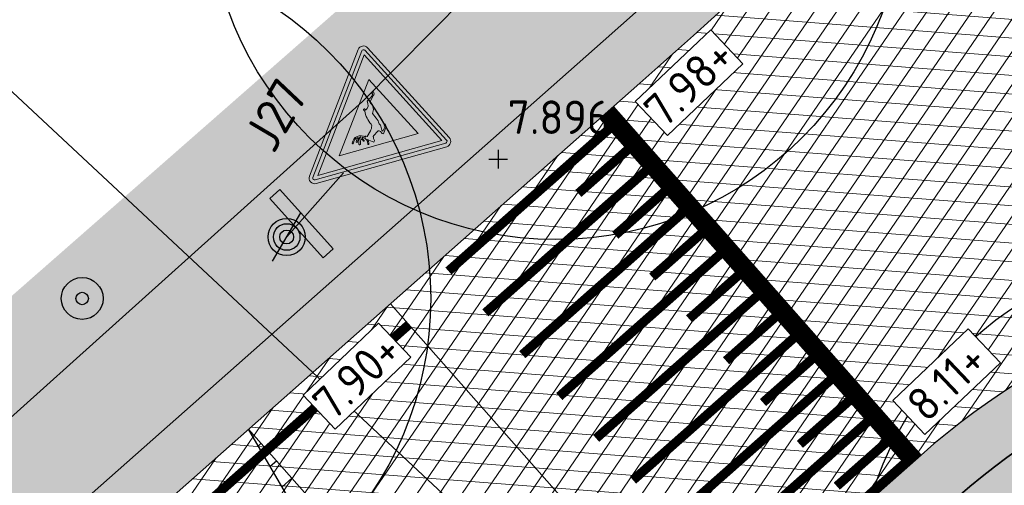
# Model space of a CAD drawing. Header units: metres. Extents: x 157685 to 160831, y 403691 to 406312.
# Tile 75 of 134: x 159770.44 to 159781.04, y 404964.27 to 404969.27. Entities that reach past the tile are written whole.
import ezdxf

# ---------------------------------------------------------------- set-up
doc = ezdxf.new("R2010")
doc.units = ezdxf.units.M
doc.header["$PDMODE"] = 35
doc.linetypes.add('DASHDOT2', pattern=[12.7, 6.35, -3.175, 0, -3.175])
doc.linetypes.add('VW-1-3_STREEP', pattern=[4, 1, -3])
doc.layers.get('Defpoints').update_dxf_attribs({"color": 171})
for name, color, linetype, lineweight in [('B-WE-GR-BOOM-S (ingemeten)', 90, 'Continuous', 25), ('B-WE-OG-HOOGTEPUNT-S', 7, 'Continuous', 25), ('B-WE-OG-HOOGTEPUNT-T18', 10, 'Continuous', 18), ('N-WE-GR-GRAS-A', 62, 'Continuous', 18), ('N-WE-GW-HOOGTE_AFWERKHOOGTE-T25', 7, 'Continuous', 25), ('N-WE-IE-AANPIJLING-G', 7, 'Continuous', 18), ('N-WE-IE-MEUBILAIR_WEGMEUBILAIR-S', 7, 'Continuous', 25), ('N-WE-VH-HALFVERHARDING_GRASBETONSTEEN-A-200', 132, 'Continuous', 18), ('N-WE-VH-HALFVERHARDING_GRASBETONSTEEN-G', 7, 'Continuous', 35), ('N-WE-VH-KANTVERHARDING-G', 7, 'Continuous', 30), ('N-WE-VH-M', 7, 'Continuous', 18), ('N-WE-VH-PLATEAU_TALUD-S', 7, 'Continuous', 25), ('N-WE-VH-VERHARDING_ASFALT-A', 252, 'Continuous', 18), ('N-WE-VW-MARKERING_LANGS_STREEP_13_010-G', 7, 'VW-1-3_STREEP', 13), ('N-WE-VW-VERKEERSTEKEN_BORD-S', 1, 'Continuous', 25), ('N-WE-VW-VERKEERSTEKEN_BORD_J-S-200', 7, 'Continuous', 25), ('X-XX-AL-BLADVERWIJZING_AS-G', 7, 'DASHDOT2', 25)]:
    doc.layers.add(name, color=color, linetype=linetype, lineweight=lineweight)
doc.layers.add('Iv-a-afwateringsprofiel', color=5, linetype='Continuous')
doc.styles.add('NLCS-ISO', font='NLCS-ISO.TTF')
doc.styles.add('NLCS-ISO-M200-T18', font='NLCS-ISO.TTF', dxfattribs={"height": 0.36})
doc.dimstyles.new('NLCS-M200-T18-PIJL_L2_H2', dxfattribs={"dimscale": 0.2, "dimtxt": 0.36, "dimasz": 1.8, "dimexe": 2, "dimexo": 2, "dimgap": 0.7, "dimtad": 1, "dimzin": 0, "dimdsep": 46, "dimtxsty": 'NLCS-ISO-M200-T18', "dimcen": 0, "dimdle": 2, "dimclrd": 256, "dimclre": 256, "dimclrt": 256, "dimazin": 0, "dimtfac": 1, "dimtofl": 0, "dimtmove": 0, "dimatfit": 3, "dimfxl": 2, "dimfxlon": 1, "dimtfill": 1, "dimtfillclr": 256, "dimtolj": 1, "dimtzin": 0, "dimlwd": -1, "dimlwe": -1, "dimarcsym": 0})
pattern_1 = [(355.6069263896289, (158844.5507043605, 404349.5946988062), (0.01531969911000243, 0.199412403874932), []), (55.60692638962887, (158844.5507043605, 404349.5946988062), (-0.1650363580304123, 0.112973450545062), [])]
pattern_2 = [(0, (0, 0), (1, 1), [0.12, -0.8]), (45, (0.4, 0.2), (-0.1131370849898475, 1.866761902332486), [0.12, -0.8]), (29.99999999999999, (0.08, 0.12), (0.2274613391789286, 1.286025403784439), [0.12, -0.8]), (15, (0.32, 0.48), (0.3856270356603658, 0.7244941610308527), [0.12, -0.8]), (135, (0.16, 2), (-0.02828427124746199, -0.6505382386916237), [0.12, -0.8]), (150, (1.2, 0.4), (0.2156921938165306, -0.5864101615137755), [0.12, -0.8]), (165, (0.24, 0.04), (0.1434520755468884, -0.7010146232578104), [0.12, -0.8]), (85, (0.4, 0.4), (-0.872677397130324, 1.040016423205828), [0.12, -0.8]), (99.99999999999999, (0, 0), (-1.112117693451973, 0.7787131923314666), [0.12, -0.7999999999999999])]
pattern_3 = [(45, (0, 0), (-0.1979898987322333, 0.1979898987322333), [0.14, -0.14]), (135, (0, 0), (-0.1979898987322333, -0.1979898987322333), [0.14, -0.14]), (45, (-0.098994, 0.098994), (-0.1979898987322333, 0.1979898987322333), [0.14, -0.14]), (135, (0.098994, 0.098994), (-0.1979898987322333, -0.1979898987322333), [0.14, -0.14])]

# ---------------------------------------------------------------- blocks, each defined once
blk = doc.blocks.new('*U67')
for points, const_width in [([(-0.07494119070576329, -0.06621040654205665), (-3.38546151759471, 3.680849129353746)], 0.1999999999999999), ([(-5.084565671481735, 1.979170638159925), (-3.286158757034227, 3.568425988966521)], 0.09999999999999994), ([(-3.687022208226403, 2.813827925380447), (-3.087553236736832, 3.343579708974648)], 0.09999999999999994), ([(-4.687303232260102, 1.529523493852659), (-2.888896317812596, 3.118778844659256)], 0.09999999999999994), ([(-3.289759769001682, 2.364180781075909), (-2.690290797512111, 2.893932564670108)], 0.09999999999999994), ([(-4.290040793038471, 1.079876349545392), (-2.491633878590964, 2.669131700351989)], 0.09999999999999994), ([(-2.892497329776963, 1.914533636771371), (-2.293028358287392, 2.444285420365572)], 0.09999999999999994), ([(-3.892778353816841, 0.6302292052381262), (-2.094371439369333, 2.219484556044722)], 0.09999999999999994), ([(-2.495234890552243, 1.464886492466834), (-1.895765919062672, 1.994638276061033)], 0.09999999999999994), ([(-3.495515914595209, 0.1805820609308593), (-1.697109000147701, 1.769837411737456)], 0.09999999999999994), ([(-2.097972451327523, 1.015239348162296), (-1.498503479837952, 1.544991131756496)], 0.09999999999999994), ([(-3.098253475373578, -0.2690650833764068), (-1.29984656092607, 1.320190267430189)], 0.09999999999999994), ([(-1.700710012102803, 0.5655922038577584), (-1.101241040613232, 1.095343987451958)], 0.09999999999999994), ([(-2.700991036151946, -0.7187122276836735), (-0.9025841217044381, 0.8705431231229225)], 0.09999999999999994), ([(-1.303447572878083, 0.1159450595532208), (-0.7039786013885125, 0.6456968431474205)], 0.09999999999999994), ([(-2.303728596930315, -1.168359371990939), (-0.5053216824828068, 0.4208959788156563)], 0.09999999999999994), ([(-0.9061851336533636, -0.3337020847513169), (-0.3067161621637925, 0.1960496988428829)], 0.09999999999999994), ([(-1.906466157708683, -1.618006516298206), (-0.1080592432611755, -0.02875116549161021)], 0.09999999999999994)]:
    blk.add_lwpolyline(points, dxfattribs=dict(const_width=const_width))
for points in [[(0, 0), (-3.31052032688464, 3.747059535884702)], [(-2.39794500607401, -2.118946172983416), (-5.708584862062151, 1.628145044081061)]]:
    blk.add_lwpolyline(points)
blk = doc.blocks.new('*D818')
at = {"layer": 'Defpoints', "color": 0, "transparency": 16777216}
for p in [(159778.5190276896, 404978.9855404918), (159786.3860262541, 404960.5977637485)]:
    blk.add_point(p, dxfattribs=at)
at = {"layer": 'N-WE-VH-M', "transparency": 16777216}
blk.add_line((159785.3696100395, 404962.9734645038), (159786.2444202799, 404960.9287437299), dxfattribs=at)
blk.add_solid([(159786.1892569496, 404960.9051427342), (159786.2995836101, 404960.9523447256), (159786.386026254, 404960.5977637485)], dxfattribs=at)
at = {"layer": 'N-WE-VH-M', "transparency": 16777216, "insert": (159785.4420077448, 404961.9907221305), "char_height": 0.36, "attachment_point": 5, "rotation": 113.16310297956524, "style": 'NLCS-ISO-M200-T18', "bg_fill": 3, "box_fill_scale": 1.1, "bg_fill_color": 256, "bg_fill_true_color": 13158600, "bg_fill_transparency": 0}
blk.add_mtext('\\A1;R=20.00', dxfattribs=at)
blk = doc.blocks.new('SGR-BOOM_01')
at = {"ltscale": 0.1}
h = blk.add_hatch(color=256, dxfattribs=at)
edge = h.paths.add_edge_path()
edge.add_arc((7.366995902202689e-12, -5.115907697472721e-12), 0.15, 0, 360)
for centre, radius in [((0, 0), 2.5), ((7.366995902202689e-12, -5.115907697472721e-12), 0.04499999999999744)]:
    blk.add_circle(centre, radius)
blk.add_circle((7.366995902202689e-12, -5.115907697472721e-12), 0.15, dxfattribs=at)
blk = doc.blocks.new('SOG-HOOGTEPUNT-SO')
for p, q in [((-0.5, 0), (0.5, 0)), ((0, 0.5), (0, -0.5))]:
    blk.add_line(p, q)
blk = doc.blocks.new('*U876')
h = blk.add_hatch()
h.set_pattern_fill('AMO-BODEM_LEEM', color=256, scale=0.1, angle=135, pattern_type=2)
h.set_pattern_definition([(270, (2.000263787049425, -1.52950818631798), (0.25, -5.551115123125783e-17), [])])
h.paths.add_polyline_path([(5.000263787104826, 0), (5.000263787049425, -1), (0, 0)])
blk.add_lwpolyline([(5.000263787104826, 0), (5.000263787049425, -1), (0, 0)], close=True)
blk = doc.blocks.new('N-SVW-VERKEERSTEKEN_BORD_J27-SO')
at = {"true_color": 0xff0000}
h = blk.add_hatch(color=1, dxfattribs=at)
h.dxf.hatch_style = 1
h.paths.add_polyline_path([(-3.33066907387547e-16, -3.364589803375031), (-3.264589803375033, -3.36458980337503, -0.5575365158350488), (-3.354032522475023, -3.219868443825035), (-0.08944271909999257, 3.309311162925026, -0.2840790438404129), (-3.33066907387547e-16, 3.36458980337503), (-3.33066907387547e-16, 3.564589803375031, 0.2840790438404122), (-0.2683281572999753, 3.398753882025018), (-3.532917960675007, -3.130425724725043, 0.5575365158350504), (-3.264589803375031, -3.56458980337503), (-3.33066907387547e-16, -3.56458980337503)])
at = {"true_color": 0xffffff}
h = blk.add_hatch(color=7, dxfattribs=at)
h.dxf.hatch_style = 1
h.paths.add_polyline_path([(-2.220446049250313e-16, 3.040983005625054), (-2.220446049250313e-16, 3.36458980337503, 0.2840790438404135), (-0.08944271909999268, 3.309311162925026), (-3.354032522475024, -3.219868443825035, 0.5575365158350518), (-3.264589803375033, -3.36458980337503), (-2.220446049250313e-16, -3.364589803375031), (-2.220446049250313e-16, -3.164589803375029), (-3.102786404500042, -3.164589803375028)])
at = {"true_color": 0xff0000}
h = blk.add_hatch(color=1, dxfattribs=at)
h.dxf.hatch_style = 1
h.paths.add_polyline_path([(3.532917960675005, -3.130425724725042), (0.2683281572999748, 3.398753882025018, 0.2840790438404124), (-3.33066907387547e-16, 3.564589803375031), (-3.33066907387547e-16, 3.36458980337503, -0.2840790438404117), (0.08944271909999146, 3.309311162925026), (3.354032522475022, -3.219868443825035, -0.55753651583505), (3.264589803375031, -3.364589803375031), (-3.33066907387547e-16, -3.36458980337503), (-2.775557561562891e-16, -3.56458980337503), (3.26458980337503, -3.564589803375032, 0.5575365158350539)])
at = {"true_color": 0xffffff}
h = blk.add_hatch(color=7, dxfattribs=at)
h.dxf.hatch_style = 1
h.paths.add_polyline_path([(0.08944271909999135, 3.309311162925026, 0.2840790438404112), (-2.220446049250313e-16, 3.36458980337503), (0, 3.04098300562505), (3.102786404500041, -3.164589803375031), (0, -3.164589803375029), (0, -3.36458980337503), (3.26458980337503, -3.364589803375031, 0.5575365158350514), (3.354032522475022, -3.219868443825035)])
at = {"true_color": 0xff0000}
h = blk.add_hatch(color=1, dxfattribs=at)
h.dxf.hatch_style = 1
h.paths.add_polyline_path([(-3.885780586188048e-16, 3.040983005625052), (-3.102786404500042, -3.164589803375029), (-3.885780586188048e-16, -3.164589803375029), (-4.440892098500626e-16, -2.46458980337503), (-1.970162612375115, -2.46458980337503), (-3.33066907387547e-16, 1.4757354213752)], flags=17)
h = blk.add_hatch(color=1, dxfattribs=at)
h.dxf.hatch_style = 1
h.paths.add_polyline_path([(-3.33066907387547e-16, 3.040983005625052), (-3.33066907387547e-16, 1.475735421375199), (1.970162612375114, -2.46458980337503), (-3.33066907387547e-16, -2.46458980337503), (-3.33066907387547e-16, -3.164589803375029), (3.102786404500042, -3.164589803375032)], flags=17)
at = {"true_color": 0xffffff}
h = blk.add_hatch(color=7, dxfattribs=at)
h.dxf.hatch_style = 1
h.paths.add_polyline_path([(-6.661338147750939e-16, 1.475735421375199), (-1.970162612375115, -2.46458980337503), (1.970162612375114, -2.46458980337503)])
h.paths.add_polyline_path([(-0.3954732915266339, -1.509060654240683), (-0.5413172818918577, -1.456264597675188), (-0.7324267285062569, -1.07404570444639), (-0.6771034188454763, -1.038848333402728), (-0.5287424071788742, -1.038848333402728, 0.4646590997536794), (-0.4231298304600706, -0.9332357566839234), (-0.4482795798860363, -0.6365137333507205, 0.2507303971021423), (-0.5161675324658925, -0.5409487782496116, 0.04792824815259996), (-0.6670455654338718, -0.483118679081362), (-0.7022531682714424, -0.3951047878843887, -0.07261143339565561), (-0.3728405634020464, -0.2392131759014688, -0.1130720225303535), (-0.6016644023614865, -0.1336005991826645, -1.037751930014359), (-0.5639500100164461, -0.08833514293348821, 0.3266618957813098), (-0.1138431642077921, -0.1336005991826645), (-0.1163499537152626, -0.08079431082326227, -0.09201004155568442), (-0.2948845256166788, -0.06570241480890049, -0.9983558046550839), (-0.2798028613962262, -0.01038933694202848, 0.09166343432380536), (-0.1264078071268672, -0.02295397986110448, 0.1878415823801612), (-0.3024355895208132, 0.1932949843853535, -0.9854758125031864), (-0.2596871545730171, 0.2712510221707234, -0.2458753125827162), (-0.0283462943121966, -0.06570241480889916, 0.2216366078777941), (-0.1037853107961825, 0.2486182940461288, -0.9912490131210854), (-0.05850962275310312, 0.2888497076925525, -0.1501655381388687), (0.04959951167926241, 0.05750884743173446, 0.2926394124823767), (-0.02041318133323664, 0.4569024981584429, -1.006922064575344), (0.02447022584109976, 0.497557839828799, -0.5735999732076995), (-0.2119046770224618, -0.2341791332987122), (-0.154074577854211, -0.2542948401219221, -0.3024329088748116), (-0.2420782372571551, -0.3322508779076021), (-0.1440167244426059, -0.6666770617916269, 0.1219765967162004), (0.01355027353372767, -0.9018464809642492, 0.1811658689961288), (0.104933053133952, -0.9382697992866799, -0.1328272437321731), (0.8517516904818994, -1.157025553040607), (0.9372243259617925, -1.157025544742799, -0.9307418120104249), (0.9422826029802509, -1.227440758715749, -0.1150070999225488), (0.8542687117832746, -1.219889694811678, 0.3865709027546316), (1.161038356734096, -1.604625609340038, -0.0006031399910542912), (1.169525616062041, -1.837448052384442, 0.08631056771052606), (1.209988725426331, -2.029715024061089, 0.09179992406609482), (1.228936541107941, -2.059756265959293, 0.176046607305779), (1.306882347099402, -2.099987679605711), (1.34210018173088, -2.215668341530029, -0.166245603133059), (1.166072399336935, -2.117586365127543, 0.2057904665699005), (1.166072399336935, -2.049688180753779), (1.035310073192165, -1.745435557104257, 0.3489500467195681), (0.9372485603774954, -1.677537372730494, -0.3362612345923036), (0.4796008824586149, -1.37580177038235), (0.1474942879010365, -1.353080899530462, -0.1281919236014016), (-0.1716732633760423, -1.270189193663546), (-0.2219676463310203, -1.277730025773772, -0.2104636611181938), (-0.3306620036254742, -1.263029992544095), (-0.5161675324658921, -1.149474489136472), (-0.6041814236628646, -1.141943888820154), (-0.4935348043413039, -1.410999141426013), (-0.4407285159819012, -1.403448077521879)], flags=16)
at = {"true_color": 0x191919}
h = blk.add_hatch(color=250, dxfattribs=at)
h.dxf.hatch_style = 1
h.paths.add_polyline_path([(0.104933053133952, -0.9382697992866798, -0.1811658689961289), (0.01355027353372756, -0.9018464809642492, -0.1219765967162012), (-0.1440167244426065, -0.666677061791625), (-0.242078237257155, -0.3322508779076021, 0.3024329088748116), (-0.154074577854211, -0.2542948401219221), (-0.2119046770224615, -0.2341791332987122, 0.5735999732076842), (0.02447022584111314, 0.4975578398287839, 1.015596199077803), (-0.0204089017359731, 0.4569064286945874, -0.2926420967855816), (0.0495995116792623, 0.05750884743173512, 0.1501655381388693), (-0.05850962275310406, 0.2888497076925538, 0.9575548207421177), (-0.1045886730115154, 0.2496251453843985, -0.2225199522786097), (-0.02834629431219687, -0.06570241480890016, 0.2458753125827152), (-0.259687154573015, 0.2712510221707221, 0.9854758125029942), (-0.3024355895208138, 0.193294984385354, -0.1878415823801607), (-0.1264078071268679, -0.02295397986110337, -0.091663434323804), (-0.2798028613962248, -0.01038933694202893, 0.9983558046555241), (-0.2948845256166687, -0.06570241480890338, 0.09201004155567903), (-0.1163499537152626, -0.08079431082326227), (-0.1138431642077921, -0.1336005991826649, -0.3266618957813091), (-0.5639500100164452, -0.08833514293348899, 1.037751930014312), (-0.6016644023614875, -0.1336005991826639, 0.1130720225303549), (-0.372840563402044, -0.2392131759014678, 0.07261143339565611), (-0.7022531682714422, -0.3951047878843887), (-0.667045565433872, -0.4831186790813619, -0.04792824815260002), (-0.5161675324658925, -0.5409487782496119, -0.2507303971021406), (-0.4482795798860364, -0.6365137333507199), (-0.4231298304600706, -0.9332357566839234, -0.464659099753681), (-0.5287424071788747, -1.038848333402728), (-0.6771034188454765, -1.038848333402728), (-0.7324267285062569, -1.07404570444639), (-0.5413172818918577, -1.456264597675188), (-0.3954732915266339, -1.509060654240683), (-0.4407285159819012, -1.403448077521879), (-0.4935348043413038, -1.410999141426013), (-0.6041814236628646, -1.141943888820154), (-0.5161675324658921, -1.149474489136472), (-0.330662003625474, -1.263029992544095, 0.2104636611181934), (-0.2219676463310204, -1.277730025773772), (-0.1716732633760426, -1.270189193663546, 0.1281919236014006), (0.1474942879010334, -1.353080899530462), (0.479600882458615, -1.37580177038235, 0.3362612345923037), (0.9372485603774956, -1.677537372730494, -0.3489500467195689), (1.035310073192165, -1.745435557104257), (1.166072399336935, -2.049688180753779, -0.2057904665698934), (1.166072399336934, -2.117586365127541, 0.1662456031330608), (1.34210018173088, -2.215668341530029), (1.306882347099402, -2.099987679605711, -0.1760466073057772), (1.228936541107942, -2.059756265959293, -0.09179992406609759), (1.209988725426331, -2.029715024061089, -0.08631056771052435), (1.169525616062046, -1.837448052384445, 0.000603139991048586), (1.161038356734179, -1.604625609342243, -0.3865709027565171), (0.8542687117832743, -1.219889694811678, 0.1150070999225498), (0.9422826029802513, -1.227440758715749, 0.930741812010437), (0.9372243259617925, -1.157025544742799), (0.8517516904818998, -1.157025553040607, 0.1328272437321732)])
at = {"color": 1, "lineweight": 0, "true_color": 0xff0000}
blk.add_lwpolyline([(3.532917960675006, -3.130425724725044), (0.2683281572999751, 3.398753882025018, 0.6180339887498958), (-0.2683281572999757, 3.398753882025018), (-3.532917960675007, -3.130425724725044, 0.5575365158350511), (-3.26458980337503, -3.56458980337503), (3.26458980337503, -3.564589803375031, 0.5575365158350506)], format="xyb", close=True, dxfattribs=at)
at = {"color": 7, "lineweight": 0, "true_color": 0xffffff}
blk.add_lwpolyline([(3.354032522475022, -3.219868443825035), (0.08944271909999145, 3.309311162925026, 0.6180339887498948), (-0.08944271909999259, 3.309311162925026), (-3.354032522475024, -3.219868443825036, 0.5575365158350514), (-3.264589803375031, -3.36458980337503), (3.26458980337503, -3.364589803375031, 0.5575365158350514)], format="xyb", close=True, dxfattribs=at)
for points in [[(3.102786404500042, -3.164589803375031), (-5.689893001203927e-16, 3.040983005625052), (-3.102786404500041, -3.164589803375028)], [(1.970162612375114, -2.46458980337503), (-5.689893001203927e-16, 1.475735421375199), (-1.970162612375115, -2.46458980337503)]]:
    blk.add_lwpolyline(points, close=True, dxfattribs=at)
at = {"color": 250, "lineweight": 0, "true_color": 0x191919}
blk.add_lwpolyline([(1.306882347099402, -2.099987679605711, -0.1760466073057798), (1.228936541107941, -2.059756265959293, -0.09179992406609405), (1.209988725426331, -2.029715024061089, -0.0863105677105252), (1.169525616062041, -1.837448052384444, 0.0006031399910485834), (1.161038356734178, -1.604625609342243, -0.3865709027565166), (0.8542687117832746, -1.219889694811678, 0.1150070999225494), (0.9422826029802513, -1.227440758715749, 0.9304223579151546), (0.9372485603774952, -1.157025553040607), (0.8517516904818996, -1.157025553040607, 0.1328272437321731), (0.1049330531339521, -0.9382697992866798, -0.181165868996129), (0.01355027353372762, -0.9018464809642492, -0.1219765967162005), (-0.144016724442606, -0.6666770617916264), (-0.242078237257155, -0.3322508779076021, 0.3024329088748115), (-0.154074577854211, -0.2542948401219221), (-0.2119046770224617, -0.2341791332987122, 0.5735999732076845), (0.02447022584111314, 0.4975578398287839, 0.9974778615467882), (-0.0207952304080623, 0.4573264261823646, -0.2930539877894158), (0.04959951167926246, 0.05750884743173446, 0.1501655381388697), (-0.05850962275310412, 0.2888497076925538, 0.9912490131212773), (-0.1037853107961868, 0.2486182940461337, -0.2216366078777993), (-0.02834629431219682, -0.06570241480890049, 0.2458753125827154), (-0.2596871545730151, 0.2712510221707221, 0.9854758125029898), (-0.3024355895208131, 0.1932949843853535, -0.1878415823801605), (-0.1264078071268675, -0.02295397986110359, -0.0916634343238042), (-0.2798028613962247, -0.01038933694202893, 0.9983558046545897), (-0.2948845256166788, -0.06570241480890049, 0.09201004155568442), (-0.1163499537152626, -0.08079431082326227), (-0.1138431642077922, -0.1336005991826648, -0.326661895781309), (-0.5639500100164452, -0.08833514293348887, 1.037751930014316), (-0.6016644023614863, -0.1336005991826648, 0.1130720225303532), (-0.3728405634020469, -0.2392131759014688, 0.0726114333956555), (-0.7022531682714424, -0.3951047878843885), (-0.6670455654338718, -0.483118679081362, -0.04792824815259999), (-0.5161675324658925, -0.5409487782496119, -0.2507303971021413), (-0.4482795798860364, -0.6365137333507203), (-0.4231298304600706, -0.9332357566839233, -0.4646590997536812), (-0.5287424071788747, -1.038848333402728), (-0.6771034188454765, -1.038848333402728), (-0.7324267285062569, -1.07404570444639), (-0.5413172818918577, -1.456264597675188), (-0.3954732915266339, -1.509060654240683), (-0.4407285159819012, -1.403448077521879), (-0.4935348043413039, -1.410999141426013), (-0.6041814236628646, -1.141943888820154), (-0.5161675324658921, -1.149474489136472), (-0.3306620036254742, -1.263029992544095, 0.2104636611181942), (-0.2219676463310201, -1.277730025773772), (-0.1716732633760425, -1.270189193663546, 0.1281919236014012), (0.1474942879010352, -1.353080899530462), (0.4796008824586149, -1.37580177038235, 0.3362612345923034), (0.9372485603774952, -1.677537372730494, -0.3489500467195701), (1.035310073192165, -1.745435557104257), (1.166072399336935, -2.049688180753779, -0.2057904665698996), (1.166072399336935, -2.117586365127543, 0.166245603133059), (1.34210018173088, -2.215668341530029)], format="xyb", close=True, dxfattribs=at)
blk = doc.blocks.new('verkeersbord richting')
h = blk.add_hatch(color=256)
edge = h.paths.add_edge_path()
edge.add_arc((-2.096674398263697e-10, -9.234605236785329e-12), 0.7142857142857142, -540.0000000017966, -180.0000000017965)
h.paths.add_polyline_path([(-2.142857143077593, 1.42857142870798), (-2.142857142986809, 0.7142857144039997), (2.142857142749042, 0.7142857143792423), (2.142857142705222, 1.428571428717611)])
blk.add_lwpolyline([(-2.142857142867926, 1.428571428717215), (-2.142857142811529, 0.7142857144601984), (2.142857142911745, 0.7142857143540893), (2.142857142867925, 1.428571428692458)], close=True)
blk.add_circle((0, 0), 0.7142857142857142)
blk = doc.blocks.new('SIE-WEG_VERKEERSBORD_PAAL-SO')
blk.add_line((-0.2999998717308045, 0.0002770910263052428), (0.2999998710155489, -0.0002770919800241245))
for radius in [0.1999999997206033, 0.07454196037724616]:
    blk.add_circle((0, 0), radius)
at = {"style": 'NLCS-ISO'}
blk.add_attdef('VERKEERSBORD', (0.2003657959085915, 0.2017319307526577), '', height=0.3999999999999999, dxfattribs=at)

msp = doc.modelspace()

# ---------------------------------------------------------------- hatches: boundary and pattern name
at = {"layer": 'N-WE-GR-GRAS-A'}
h = msp.add_hatch(dxfattribs=at)
h.set_pattern_fill('AGR-GRAS_01-SO', color=256, scale=0.04, pattern_type=2)
h.set_pattern_definition(pattern_2)
edge = h.paths.add_edge_path()
edge.add_line((159578.5374166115, 404700.0819622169), (159578.6254720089, 404700.0345676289))
edge.add_line((159578.6254720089, 404700.0345676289), (159603.9219240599, 404747.0333756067))
edge.add_arc((160443.1779176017, 404295.3155573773), 953.100000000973, 142.3663853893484, 151.7092614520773, ccw=False)
edge.add_line((159688.3879633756, 404877.287837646), (159703.8794562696, 404897.3795561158))
edge.add_arc((159943.91390714, 404712.3037003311), 303.099999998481, 131.4605388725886, 142.3663853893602, ccw=False)
edge.add_line((159743.230164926, 404939.4504493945), (159776.7212754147, 404969.0397849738))
edge.add_arc((159712.5633914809, 405041.6577987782), 96.89999999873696, 311.4605388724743, 330.6998399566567)
edge.add_line((159797.0667715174, 404994.2364031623), (159804.3007044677, 405007.1270356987))
edge.add_arc((159370.9701621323, 405250.302386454), 496.900000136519, 330.6998399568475, 331.5438499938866)
edge.add_arc((159801.3297696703, 405017.0624706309), 7.400000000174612, 331.5438499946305, 413.6718235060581)
edge.add_line((159805.7135995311, 405023.0241847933), (159801.3814850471, 405026.2097204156))
edge.add_line((159801.3814850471, 405026.2097204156), (159800.3508178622, 405025.6653813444))
edge.add_line((159800.3508178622, 405025.6653813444), (159805.162, 405022.107))
edge.add_line((159805.162, 405022.107), (159806.4708960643, 405020.184))
edge.add_line((159806.4708960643, 405020.184), (159806.9923110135, 405018.7706630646))
edge.add_line((159806.9923110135, 405018.7706630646), (159807.143, 405017.767))
edge.add_line((159807.143, 405017.767), (159807.112, 405016.413))
edge.add_line((159807.112, 405016.413), (159806.6237197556, 405014.8311137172))
edge.add_line((159806.6237197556, 405014.8311137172), (159805.8507581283, 405013.4314217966))
edge.add_line((159805.8507581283, 405013.4314217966), (159803.555099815, 405009.2744050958))
edge.add_line((159803.555099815, 405009.2744050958), (159800.2669101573, 405003.320095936))
edge.add_line((159800.2669101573, 405003.320095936), (159797.2220407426, 404997.9073039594))
edge.add_line((159797.2220407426, 404997.9073039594), (159794.8245511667, 404994.0616845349))
edge.add_line((159794.8245511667, 404994.0616845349), (159792.0515868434, 404989.6137963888))
edge.add_line((159792.0515868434, 404989.6137963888), (159789.5682782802, 404985.630521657))
edge.add_line((159789.5682782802, 404985.630521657), (159787.111, 404981.689))
edge.add_line((159787.111, 404981.689), (159786.367, 404981.43))
edge.add_line((159786.367, 404981.43), (159785.402, 404981.455))
edge.add_line((159785.402, 404981.455), (159784.329, 404982.006))
edge.add_line((159784.329, 404982.006), (159784.072, 404983.158))
edge.add_line((159784.072, 404983.158), (159781.79, 404980.277))
edge.add_line((159781.79, 404980.277), (159782.34, 404980.26))
edge.add_line((159782.34, 404980.26), (159783.075, 404979.722))
edge.add_line((159783.075, 404979.722), (159783.322, 404978.725))
edge.add_line((159783.322, 404978.725), (159782.665, 404977.493))
edge.add_line((159782.665, 404977.493), (159781.7249177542, 404976.3647383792))
edge.add_line((159781.7249177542, 404976.3647383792), (159780.338, 404975.397))
edge.add_line((159780.338, 404975.397), (159779.141, 404975.529))
edge.add_line((159779.141, 404975.529), (159778.150478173, 404976.4076757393))
edge.add_line((159778.150478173, 404976.4076757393), (159774.507, 404973.806))
edge.add_line((159774.507, 404973.806), (159775.855, 404972.738))
edge.add_line((159775.855, 404972.738), (159776.065, 404971.807))
edge.add_line((159776.065, 404971.807), (159775.252, 404970.59))
edge.add_line((159775.252, 404970.59), (159764.5216861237, 404961.185172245))
edge.add_line((159764.5216861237, 404961.185172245), (159761.655257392, 404958.677158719))
edge.add_line((159761.655257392, 404958.677158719), (159755.1593899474, 404952.9940080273))
edge.add_line((159755.1593899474, 404952.9940080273), (159747.779, 404946.537))
edge.add_line((159747.779, 404946.537), (159741.4350387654, 404940.9845388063))
edge.add_line((159741.4350387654, 404940.9845388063), (159735.5817476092, 404935.8579777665))
edge.add_line((159735.5817476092, 404935.8579777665), (159732.2492128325, 404932.9780094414))
edge.add_line((159732.2492128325, 404932.9780094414), (159724.519, 404926.295))
edge.add_line((159724.519, 404926.295), (159723.154, 404926.405))
edge.add_line((159723.154, 404926.405), (159720.41, 404923.843))
edge.add_line((159720.41, 404923.843), (159720.646, 404922.925))
edge.add_line((159720.646, 404922.925), (159720.42, 404921.555))
edge.add_line((159720.42, 404921.555), (159719.235, 404919.179))
edge.add_line((159719.235, 404919.179), (159714.4242128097, 404913.4454319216))
edge.add_line((159714.4242128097, 404913.4454319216), (159710.805, 404909.132))
edge.add_line((159710.805, 404909.132), (159703.0021234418, 404899.5670897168))
edge.add_line((159703.0021234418, 404899.5670897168), (159699.2918910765, 404895.0190183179))
edge.add_line((159699.2918910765, 404895.0190183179), (159696.5018222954, 404891.4859407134))
edge.add_line((159696.5018222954, 404891.4859407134), (159692.6653099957, 404886.2984138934))
edge.add_line((159692.6653099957, 404886.2984138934), (159687.3868267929, 404879.1811481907))
edge.add_line((159687.3868267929, 404879.1811481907), (159682.7277324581, 404872.9545636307))
edge.add_line((159682.7277324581, 404872.9545636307), (159679.837, 404869.146))
edge.add_line((159679.837, 404869.146), (159678.661, 404867.936))
edge.add_line((159678.661, 404867.936), (159677.233, 404867.463))
edge.add_line((159677.233, 404867.463), (159675.5279320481, 404867.9588194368))
edge.add_line((159675.5279320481, 404867.9588194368), (159672.558, 404862.105))
edge.add_line((159672.558, 404862.105), (159672.186, 404860.193))
edge.add_line((159672.186, 404860.193), (159669.6009870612, 404856.140779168))
edge.add_line((159669.6009870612, 404856.140779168), (159666.726, 404851.634))
edge.add_line((159666.726, 404851.634), (159660.0205839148, 404842.0044224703))
edge.add_line((159660.0205839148, 404842.0044224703), (159655.1173813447, 404834.8968401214))
edge.add_line((159655.1173813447, 404834.8968401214), (159649.9080468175, 404827.1800241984))
edge.add_line((159649.9080468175, 404827.1800241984), (159641.553, 404814.478))
edge.add_line((159641.553, 404814.478), (159640.27, 404813.801))
edge.add_line((159640.27, 404813.801), (159636.523, 404808.465))
edge.add_line((159636.523, 404808.465), (159636.084, 404806.489))
edge.add_line((159636.084, 404806.489), (159635.2109538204, 404804.9644498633))
edge.add_line((159635.2109538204, 404804.9644498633), (159629.2305123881, 404795.2772049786))
edge.add_line((159629.2305123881, 404795.2772049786), (159624.0465019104, 404786.5030185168))
edge.add_line((159624.0465019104, 404786.5030185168), (159620.3577552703, 404780.0250190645))
edge.add_line((159620.3577552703, 404780.0250190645), (159618.6694383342, 404777.0600780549))
edge.add_line((159618.6694383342, 404777.0600780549), (159615.0388529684, 404770.9509728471))
edge.add_line((159615.0388529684, 404770.9509728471), (159611.3279794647, 404765.073519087))
edge.add_line((159611.3279794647, 404765.073519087), (159609.2164344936, 404761.0334352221))
edge.add_line((159609.2164344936, 404761.0334352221), (159606.3104729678, 404755.3371589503))
edge.add_line((159606.3104729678, 404755.3371589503), (159604.7152064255, 404752.2101117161))
edge.add_line((159604.7152064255, 404752.2101117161), (159603.494, 404750.206))
edge.add_line((159603.494, 404750.206), (159602.388, 404749.312))
edge.add_line((159602.388, 404749.312), (159598.336, 404741.032))
edge.add_line((159598.336, 404741.032), (159597.771, 404738.825))
edge.add_line((159597.771, 404738.825), (159593.1171575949, 404730.3842901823))
edge.add_line((159593.1171575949, 404730.3842901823), (159584.671339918, 404715.0844297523))
edge.add_line((159584.671339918, 404715.0844297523), (159578.646073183, 404703.7951198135))
edge.add_line((159578.646073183, 404703.7951198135), (159576.1567803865, 404699.5800294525))
edge.add_line((159576.1567803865, 404699.5800294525), (159571.2843468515, 404691.4808746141))
edge.add_line((159571.2843468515, 404691.4808746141), (159567.335, 404684.592))
edge.add_line((159567.335, 404684.592), (159561.5420968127, 404673.956253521))
edge.add_line((159561.5420968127, 404673.956253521), (159556.3644997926, 404664.4502066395))
edge.add_line((159556.3644997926, 404664.4502066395), (159553.689, 404659.538))
edge.add_line((159553.689, 404659.538), (159553.005, 404658.675))
edge.add_line((159553.005, 404658.675), (159551.85, 404658.95))
edge.add_line((159551.85, 404658.95), (159550.3501082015, 404657.3340753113))
edge.add_line((159550.3501082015, 404657.3340753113), (159553.1428222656, 404656.0222167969))
edge.add_line((159553.1428222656, 404656.0222167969), (159554.6966426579, 404655.9522638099))
edge.add_arc((159121.4782956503, 404899.1231974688), 496.7999991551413, 330.6939518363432, 331.7092614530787)
edge.add_line((159558.937509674, 404663.6668846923), (159578.5374166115, 404700.0819622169))
h = msp.add_hatch(dxfattribs=at)
h.set_pattern_fill('AGR-GRAS_01-SO', color=256, scale=0.04, pattern_type=2)
h.set_pattern_definition(pattern_2)
h.paths.add_polyline_path([(159704.4639187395, 404883.3207267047), (159721.6180946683, 404904.3603853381, -0.0430369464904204), (159745.9610024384, 404929.4628856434), (159773.6812360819, 404953.5185455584), (159775.2997676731, 404954.9231096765, -0.09611741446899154), (159783.0549792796, 404959.3953475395), (159785.0272446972, 404960.0740859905, 0.08825783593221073), (159791.1502515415, 404963.4790197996), (159790.1387252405, 404964.3106446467, 0.3683535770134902), (159780.5396265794, 404964.1401374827), (159747.3352101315, 404934.8040955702, 0.04762168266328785), (159708.7894318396, 404893.5937748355), (159693.2979389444, 404873.5020563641, 0.0386233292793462), (159613.2932527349, 404751.2882024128), (159613.6901172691, 404749.9327579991), (159615.6266714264, 404748.8767096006), (159620.0789692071, 404757.1282419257, -0.04733888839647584)])
at = {"layer": 'N-WE-VH-HALFVERHARDING_GRASBETONSTEEN-A-200'}
h = msp.add_hatch(dxfattribs=at)
h.set_pattern_fill('AVH-GRASBETONSTEEN_02-SO', color=256, scale=0.2, pattern_type=2)
h.set_pattern_definition(pattern_3)
h.paths.add_polyline_path([(159797.5900122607, 404993.9427722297), (159804.8239452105, 405006.8334047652, 0.00368270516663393), (159808.3632259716, 405013.2505823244, 0.3745212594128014), (159806.0690451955, 405023.5075670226), (159801.7369242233, 405026.693107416), (159801.3814850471, 405026.2097204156), (159805.7135995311, 405023.0241847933, -0.374521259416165), (159807.835716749, 405013.5364739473, -0.003682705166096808), (159804.3007044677, 405007.1270356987), (159797.0667715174, 404994.2364031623, -0.08414504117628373), (159776.7212754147, 404969.0397849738), (159743.230164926, 404939.4504493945, 0.04762168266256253), (159703.8794562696, 404897.3795561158), (159688.3879633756, 404877.287837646, 0.008607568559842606), (159668.8022656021, 404850.9610915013), (159669.2469259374, 404850.5516064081, -0.008626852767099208), (159688.8631223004, 404876.9214717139), (159704.3546151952, 404897.0131901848, -0.04762168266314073), (159743.6274273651, 404939.0008022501), (159777.118537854, 404968.5901378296, 0.0841450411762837)])
h = msp.add_hatch(dxfattribs=at)
h.set_pattern_fill('AVH-GRASBETONSTEEN_02-SO', color=256, scale=0.2, pattern_type=2)
h.set_pattern_definition(pattern_3)
h.paths.add_polyline_path([(159780.5396265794, 404964.1401374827, -0.3683535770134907), (159790.1387252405, 404964.3106446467), (159791.1502515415, 404963.4790197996, 0.007629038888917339), (159791.6174876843, 404963.8716281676), (159790.519768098, 404964.7741166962, 0.3683535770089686), (159780.1423641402, 404964.589784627), (159746.9379476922, 404935.2537427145, 0.04762168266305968), (159708.3142729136, 404893.960140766), (159692.8227800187, 404873.868422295, 0.008788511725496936), (159672.9525930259, 404847.1390793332), (159673.3972929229, 404846.7295578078, -0.008808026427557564), (159693.2979389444, 404873.5020563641), (159708.7894318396, 404893.5937748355, -0.04762168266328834), (159747.3352101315, 404934.8040955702)])
h.paths.add_polyline_path([(159794.354074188, 404961.6217476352, -0.006461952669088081), (159793.9000250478, 404961.2182975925), (159797.4035000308, 404958.3379208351), (159797.7845428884, 404958.8013928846)])
at = {"layer": 'N-WE-VH-VERHARDING_ASFALT-A'}
h = msp.add_hatch(dxfattribs=at)
h.set_pattern_fill('AVH-ASFALT', color=256, scale=0.2, angle=90, pattern_type=2)
h.set_pattern_definition(pattern_1)
edge = h.paths.add_edge_path()
edge.add_line((159793.3978150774, 404978.6336291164), (159789.4546724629, 404981.707978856))
edge.add_arc((159712.5633914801, 405041.657798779), 97.49999999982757, 311.46053887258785, 322.05752891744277, ccw=False)
edge.add_line((159777.118537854, 404968.5901378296), (159776.8318438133, 404968.3368441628))
edge.add_line((159776.8318438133, 404968.3368441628), (159780.1423641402, 404964.589784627))
edge.add_arc((159785.4391966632, 404958.5944893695), 8.000000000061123, 50.574717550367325, 131.4605388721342, ccw=False)
edge.add_line((159790.519768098, 404964.7741166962), (159795.3126235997, 404960.833677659))
edge.add_line((159795.3126235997, 404960.833677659), (159799.3294497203, 404957.5312500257))
edge.add_line((159799.3294497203, 404957.5312500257), (159802.4942940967, 404961.3808544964))
edge.add_line((159802.4942940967, 404961.3808544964), (159798.396392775, 404964.5845439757))
edge.add_line((159798.396392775, 404964.5845439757), (159794.779586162, 404967.4121194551))
edge.add_arc((159799.7068432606, 404973.7146695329), 7.999999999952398, 142.0575289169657, 231.9821358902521, ccw=False)
h = msp.add_hatch(dxfattribs=at)
h.set_pattern_fill('AVH-ASFALT', color=256, scale=0.2, angle=90, pattern_type=2)
h.set_pattern_definition(pattern_1)
h.paths.add_polyline_path([(159780.1423641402, 404964.589784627), (159776.8318438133, 404968.3368441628), (159743.6274273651, 404939.0008022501, 0.04762168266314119), (159704.3546151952, 404897.0131901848), (159688.8631223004, 404876.9214717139, 0.04078858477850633), (159604.4502564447, 404746.7490080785), (159579.7718625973, 404700.8985033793), (159581.4923918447, 404693.5453829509), (159608.8530263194, 404744.3792786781, -0.04078858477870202), (159692.8227800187, 404873.868422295), (159708.3142729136, 404893.960140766, -0.04762168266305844), (159746.9379476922, 404935.2537427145)])

# ---------------------------------------------------------------- linework, layer by layer
at = {"layer": 'Defpoints'}
msp.add_lwpolyline([(159807.32987867, 405020.213479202), (159807.7132429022, 405014.4994966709), (159800.9393040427, 405002.9443348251), (159790.9190445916, 404986.3448596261), (159786.1272902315, 404980.3165020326), (159781.2871719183, 404975.6290972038), (159774.1343645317, 404968.391873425), (159746.6834132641, 404943.7671722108), (159725.1549915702, 404924.511063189), (159716.7565226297, 404914.197925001), (159704.0401747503, 404898.6436087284), (159699.4949114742, 404894.3365679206), (159694.124089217, 404885.6868140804), (159673.7862215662, 404859.8083226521), (159655.1021412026, 404833.2039526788), (159643.1139921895, 404816.5347629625), (159642.4842071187, 404815.4856611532), (159633.1233854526, 404800.2770899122), (159624.8502251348, 404785.9640545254)], dxfattribs=at)
msp.add_lwpolyline([(159683.1251758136, 404821.5808622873), (159796.9313058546, 404943.7363338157), (159758.950389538, 404979.1290424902), (159645.1442594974, 404856.973570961)], close=True, dxfattribs=at)
at = {"layer": 'N-WE-IE-AANPIJLING-G', "flags": 128}
msp.add_lwpolyline([(159773.9268557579, 404967.6264982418), (159773.3172739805, 404966.9350316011)], dxfattribs=at)
at = {"layer": 'N-WE-VH-HALFVERHARDING_GRASBETONSTEEN-G'}
for points in [[(159807.835716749, 405013.5364739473, -0.00368270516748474), (159804.3007044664, 405007.1270356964), (159797.0667715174, 404994.2364031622, -0.08414504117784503), (159776.7212754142, 404969.0397849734), (159743.2301649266, 404939.4504493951, 0.04762168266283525), (159703.8794562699, 404897.3795561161), (159688.387963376, 404877.2878376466, 0.04078858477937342), (159603.9219240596, 404747.0333756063), (159578.625472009, 404700.034567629)], [(159791.1502515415, 404963.4790197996), (159790.1387252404, 404964.3106446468, 0.3683535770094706), (159780.5396265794, 404964.1401374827), (159747.3352101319, 404934.8040955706, 0.04762168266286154), (159708.7894318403, 404893.5937748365), (159693.2979389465, 404873.5020563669, 0.03873763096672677), (159613.0851769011, 404750.9092928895, 0.03873763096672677)]]:
    msp.add_lwpolyline(points, format="xyb", dxfattribs=at)
at = {"layer": 'N-WE-VH-KANTVERHARDING-G'}
for points in [[(159808.3632259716, 405013.2505823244, -0.003682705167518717), (159804.8239452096, 405006.8334047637), (159797.5900122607, 404993.9427722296, -0.08414504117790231), (159777.1185378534, 404968.5901378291), (159743.6274273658, 404939.0008022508, 0.04762168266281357), (159704.354615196, 404897.0131901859), (159688.8631223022, 404876.9214717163, 0.04078858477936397), (159604.4502564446, 404746.7490080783), (159559.5538974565, 404663.3351225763, -0.04516852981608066), (159510.0919575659, 404588.5017704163), (159486.6444917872, 404559.1670087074, -0.02016670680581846), (159394.3004534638, 404452.7356426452), (159378.2814496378, 404435.7109974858)], [(159799.3294497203, 404957.5312500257), (159790.519768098, 404964.7741166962, 0.3683535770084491), (159780.1423641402, 404964.589784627), (159746.9379476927, 404935.2537427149, 0.04762168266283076), (159708.3142729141, 404893.9601407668), (159692.8227800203, 404873.8684222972, 0.04078858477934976), (159608.8530263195, 404744.3792786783), (159563.9566673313, 404660.9653931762, -0.04516852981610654), (159513.9976225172, 404585.3799470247), (159490.5501567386, 404556.0451853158, -0.02016670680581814), (159397.941900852, 404449.309294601), (159381.9228970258, 404432.2846494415)]]:
    msp.add_lwpolyline(points, format="xyb", dxfattribs=at)
msp.add_lwpolyline([(159780.1423641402, 404964.589784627), (159776.8318438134, 404968.3368441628)], dxfattribs=at)
at = {"layer": 'N-WE-VW-MARKERING_LANGS_STREEP_13_010-G', "const_width": 0.1, "flags": 128}
msp.add_lwpolyline([(158799.755988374, 404333.3379209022), (158842.5193889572, 404353.833066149, -0.05942676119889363), (158887.8579844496, 404369.2721047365), (158962.3527291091, 404385.1109561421, -0.04343754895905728), (158976.500963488, 404386.8553766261, -0.08918120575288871), (159005.2994184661, 404382.7372438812), (159140.8502955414, 404337.8280595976, 0.1551991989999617), (159194.0704367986, 404337.1901518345), (159205.7540358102, 404340.7526233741, 0.04429900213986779), (159246.3717878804, 404357.2046336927), (159334.1556177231, 404402.1706138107, 0.08581840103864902), (159378.4999364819, 404435.5054166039), (159382.2379869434, 404439.47813447), (159394.5189403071, 404452.5300617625, 0.020166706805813), (159486.8788316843, 404558.9796993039), (159510.3262974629, 404588.3144610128, 0.04516852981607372), (159559.818063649, 404663.1929388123), (159604.7144226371, 404746.6068243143, -0.04078858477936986), (159689.1007017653, 404876.7382887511), (159704.5921946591, 404896.8300072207, -0.04762168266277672), (159743.8260585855, 404938.7759786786), (159774.6323000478, 404965.9932373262)], format="xyb", dxfattribs=at)

# ---------------------------------------------------------------- block references
at = {"layer": 'B-WE-GR-BOOM-S (ingemeten)', "xscale": 1.5, "yscale": 1.5, "zscale": 1.5}
msp.add_blockref('SGR-BOOM_01', (159771.1170712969, 404966.2740991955, 7.893237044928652), dxfattribs=at)
at = {"layer": 'B-WE-OG-HOOGTEPUNT-S', "xscale": 0.2, "yscale": 0.2, "zscale": 0.2}
msp.add_blockref('SOG-HOOGTEPUNT-SO', (159775.5914155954, 404967.7716498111, 7.896038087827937), dxfattribs=at)
at = {"layer": 'Iv-a-afwateringsprofiel', "rotation": 311.4605388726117}
msp.add_blockref('*U876', (159772.9077786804, 404964.8699397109), dxfattribs=at)
at = {"layer": 'N-WE-IE-MEUBILAIR_WEGMEUBILAIR-S'}
ref = msp.add_blockref('SIE-WEG_VERKEERSBORD_PAAL-SO', (159773.3172739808, 404966.9350316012), dxfattribs=dict(at, rotation=59.45516180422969))
ref.add_attrib('VERKEERSBORD', 'J27', (159773.1771793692, 404967.8191630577), dxfattribs={"layer": '0', "height": 0.4, "rotation": 59.45516180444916, "style": 'NLCS-ISO'})
at = {"layer": 'N-WE-VH-PLATEAU_TALUD-S'}
msp.add_blockref('*U67', (159780.1423641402, 404964.589784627), dxfattribs=at)
at = {"layer": 'N-WE-VW-VERKEERSTEKEN_BORD-S', "xscale": 0.2000000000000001, "yscale": 0.2000000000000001, "zscale": 0.2000000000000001, "rotation": 312.0493367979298}
msp.add_blockref('verkeersbord richting', (159773.3172739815, 404966.9350316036), dxfattribs=at)
at = {"layer": 'N-WE-VW-VERKEERSTEKEN_BORD_J-S-200', "xscale": 0.2, "yscale": 0.2, "zscale": 0.2, "rotation": 132.3095880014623}
msp.add_blockref('N-SVW-VERKEERSTEKEN_BORD_J27-SO', (159774.1003317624, 404968.0068047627), dxfattribs=at)

# ---------------------------------------------------------------- texts
at = {"layer": 'B-WE-OG-HOOGTEPUNT-T18', "style": 'NLCS-ISO'}
msp.add_text('7.896', height=0.3599999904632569, rotation=359.8908317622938, dxfattribs=at).set_placement((159775.6937337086, 404968.0434944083, 7.896038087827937))

# ---------------------------------------------------------------- next in the draw order: dimensions: what is measured, and where the dimension line sits
at = {"layer": 'N-WE-VH-M'}
dim = msp.add_radius_dim(center=(159778.5190276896, 404978.9855404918), mpoint=(159786.3860262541, 404960.5977637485), dimstyle='NLCS-M200-T18-PIJL_L2_H2', override={"dimpost": 'R=<>'}, dxfattribs=at)
dim.commit()
dim.dimension.update_dxf_attribs({"geometry": '*D818', "text_midpoint": (159785.7362121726, 404962.1165941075), "dimtype": 164})

# ---------------------------------------------------------------- next in the draw order: linework, layer by layer
at = {"layer": 'X-XX-AL-BLADVERWIJZING_AS-G', "ltscale": 0.4, "extrusion": (0.0003144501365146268, -0.002040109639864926, 0.999997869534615), "elevation": -775.8356489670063}
msp.add_lwpolyline([(159843.3172739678, 404915.7425034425), (159707.2499904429, 404989.4593118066)], dxfattribs=at)

# ---------------------------------------------------------------- next in the draw order: block references
at = {"layer": 'B-WE-GR-BOOM-S (ingemeten)', "xscale": 1.5, "yscale": 1.5, "zscale": 1.5}
for p in [(159776.2118893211, 404970.6566849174, 7.984130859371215), (159783.1912563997, 404963.0379202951, 8.210111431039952)]:
    msp.add_blockref('SGR-BOOM_01', p, dxfattribs=at)

# ---------------------------------------------------------------- next in the draw order: texts
at = {"layer": 'N-WE-GW-HOOGTE_AFWERKHOOGTE-T25', "char_height": 0.3599999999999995, "width": 0.9778270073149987, "attachment_point": 5, "rotation": 43.527540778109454, "style": 'NLCS-ISO-M200-T18', "bg_fill": 19, "box_fill_scale": 1.2, "bg_fill_color": 256, "bg_fill_transparency": 0}
for s, insert in [('7.98+', (159777.6466231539, 404968.594401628)), ('7.90+', (159774.0729413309, 404965.4381561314)), ('8.11+', (159780.4178286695, 404965.3792910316))]:
    msp.add_mtext(s, dxfattribs=dict(at, insert=insert))

doc.saveas('drawing.dxf')
